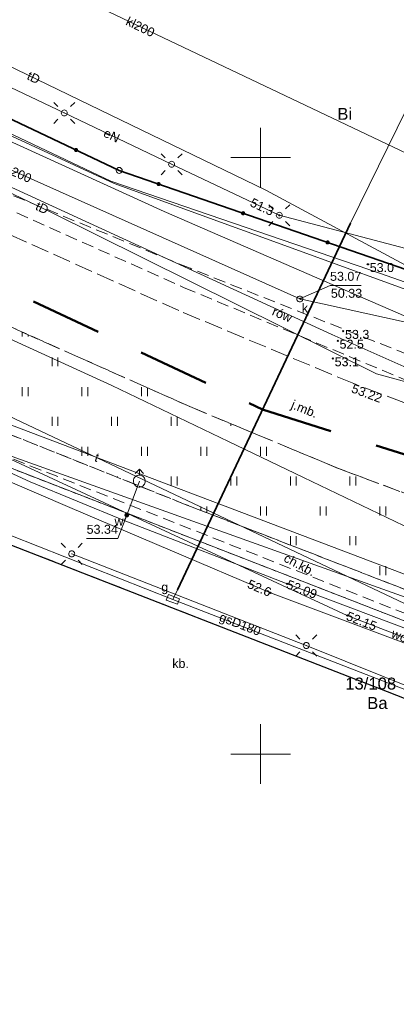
# Model space of a CAD drawing. Extents: x 5462052 to 5462554, y 5922477 to 5923179.
# Tile 19 of 42: x 5462330 to 5462361, y 5922479 to 5922562. Entities that reach past the tile are written whole.
import ezdxf
from ezdxf.enums import TextEntityAlignment as Align

# ---------------------------------------------------------------- set-up
doc = ezdxf.new("R2010")
doc.units = 0
doc.header["$PDMODE"] = 32
doc.header["$PDSIZE"] = 0.1
for name, pattern in [('PRZER1-1', [2, 1, -1]), ('PRZER2-1', [3, 2, -1]), ('PRZER3-1', [4, 3, -1]), ('PRZER3-2', [5, 3, -2])]:
    doc.linetypes.add(name, pattern=pattern)
doc.layers.get('0').update_dxf_attribs({"linetype": 'CONTINUOUS', "lineweight": 13})
doc.layers.add('!pomiar wys', color=7, linetype='CONTINUOUS')
for name, color, linetype, lineweight in [('EGDE', 7, 'CONTINUOUS', 18), ('EGDE_O', 7, 'CONTINUOUS', 18), ('EGPG', 7, 'CONTINUOUS', 18), ('GESDRK', 7, 'CONTINUOUS', 0), ('GUPPRZ', 7, 'CONTINUOUS', 18), ('GUPPRZ_O', 7, 'CONTINUOUS', 18), ('OTKC', 7, 'PRZER2-1', 18), ('OTKC_O', 7, 'PRZER2-1', 18), ('OTKJ', 7, 'PRZER3-1', 18), ('OTKJ_O', 7, 'PRZER3-1', 18), ('OTKK', 7, 'CONTINUOUS', 25), ('OTKU', 7, 'PRZER3-1', 18), ('OTKU_O', 7, 'PRZER3-1', 18), ('OTOO', 7, 'CONTINUOUS', 35), ('OTRS', 7, 'CONTINUOUS', 13), ('OTRS_O', 7, 'CONTINUOUS', 13), ('OTZT', 7, 'PRZER2-1', 18), ('SUEO', 7, 'CONTINUOUS', 18), ('SULO', 7, 'CONTINUOUS', 35), ('zakres', 5, 'PRZER3-2', 50)]:
    doc.layers.add(name, color=color, linetype=linetype, lineweight=lineweight)
for name, color, linetype, lineweight, true_color in [('EGUG', 7, 'PRZER1-1', 18, 0x008000), ('EGUG_O', 7, 'PRZER1-1', 18, 0x008000), ('SUEP', 1, 'CONTINUOUS', 18, 0xff0000), ('SUEP_O', 1, 'CONTINUOUS', 18, 0xff0000), ('SUGP', 7, 'CONTINUOUS', 18, 0xbfbf00), ('SUGP_O', 7, 'CONTINUOUS', 18, 0xbfbf00), ('SUGS', 7, 'CONTINUOUS', 18, 0xbfbf00), ('SUGS_O', 7, 'CONTINUOUS', 18, 0xbfbf00), ('SUKP', 7, 'CONTINUOUS', 18, 0x803300), ('SUKP_O', 7, 'CONTINUOUS', 18, 0x803300), ('SUKS', 7, 'CONTINUOUS', 18, 0x803300), ('SUKS_O', 7, 'CONTINUOUS', 18, 0x803300), ('SUTP', 7, 'CONTINUOUS', 18, 0xff9100), ('SUTP_O', 7, 'CONTINUOUS', 18, 0xff9100), ('SUWH', 5, 'CONTINUOUS', 18, 0x0000ff), ('SUWP', 5, 'CONTINUOUS', 18, 0x0000ff), ('SUWP_O', 5, 'CONTINUOUS', 18, 0x0000ff), ('SUWW', 5, 'CONTINUOUS', 18, 0x0000ff), ('SUWW_O', 5, 'CONTINUOUS', 18, 0x0000ff)]:
    doc.layers.add(name, color=color, linetype=linetype, lineweight=lineweight, true_color=true_color)
doc.styles.add('GEO-INFO', font='arial.ttf')

# ---------------------------------------------------------------- blocks, each defined once
blk = doc.blocks.new('POINT')
at = {"color": 0}
blk.add_point((0, 0), dxfattribs=at)
blk = doc.blocks.new('SZAFA1')
at = {"color": 0}
blk.add_lwpolyline([(-1, -0.5), (-1, 0.5), (1, 0.5), (1, -0.5)], close=True, dxfattribs=at)
blk = doc.blocks.new('SUUS02')
at = {"color": 0}
for points in [[(-0.707107, 1.292893), (0, 2), (0.707107, 1.292893)], [(0, 1), (0, 2)]]:
    blk.add_lwpolyline(points, dxfattribs=at)
blk.add_lwpolyline([(0, 1), (0.173648, 0.984808), (0.34202, 0.939693), (0.5, 0.866025), (0.642788, 0.766044), (0.766044, 0.642788), (0.866025, 0.5), (0.939693, 0.34202), (0.984808, 0.173648), (1, 0), (0.984808, -0.173648), (0.939693, -0.34202), (0.866025, -0.5), (0.75575, -0.654861), (0.618159, -0.786053), (0.458227, -0.888835), (0.281733, -0.959493), (0.095056, -0.995472), (-0.095056, -0.995472), (-0.281733, -0.959493), (-0.458227, -0.888835), (-0.618159, -0.786053), (-0.75575, -0.654861), (-0.866025, -0.5), (-0.945001, -0.327068), (-0.989821, -0.142315), (-0.998867, 0.047582), (-0.971812, 0.235759), (-0.909632, 0.415415), (-0.814576, 0.580057), (-0.690079, 0.723734), (-0.540641, 0.841254), (-0.371662, 0.928368), (-0.189251, 0.981929)], close=True, dxfattribs=at)
blk = doc.blocks.new('KOLO')
blk.add_hatch(color=0).paths.add_polyline_path([(-0.5, 0), (-0.482963, -0.12941), (-0.433013, -0.25), (-0.353553, -0.353553), (-0.25, -0.433013), (-0.12941, -0.482963), (0, -0.5), (0.12941, -0.482963), (0.25, -0.433013), (0.353553, -0.353553), (0.433013, -0.25), (0.482963, -0.12941), (0.5, 0), (0.482963, 0.12941), (0.433013, 0.25), (0.353553, 0.353553), (0.25, 0.433013), (0.12941, 0.482963), (0, 0.5), (-0.12941, 0.482963), (-0.25, 0.433013), (-0.353553, 0.353553), (-0.433013, 0.25), (-0.482963, 0.12941)])
blk = doc.blocks.new('SUEO')
blk.add_hatch(color=0).paths.add_polyline_path([(-0.002174, 0.089974), (0.023762, 0.086807), (0.042561, 0.0793), (0.060131, 0.066965), (0.076266, 0.047786), (0.086234, 0.025762), (0.089972, 0.002226), (0.088646, -0.015553), (0.081114, -0.038994), (0.066834, -0.060276), (0.049699, -0.075033), (0.027576, -0.085671), (0.004027, -0.08991), (-0.019639, -0.087831), (-0.040932, -0.080154), (-0.059082, -0.067892), (-0.073734, -0.051607), (-0.08374, -0.032979), (-0.089221, -0.011817), (-0.089063, 0.012951), (-0.082571, 0.035806), (-0.069528, 0.057148), (-0.048957, 0.075519), (-0.026898, 0.085887)])
at = {"color": 0}
for points in [[(-1.767767, 1.767767), (-1.06066, 1.06066)], [(1.767767, 1.767767), (1.06066, 1.06066)], [(-1.767767, -1.767767), (-1.06066, -1.06066)], [(1.767767, -1.767767), (1.06066, -1.06066)]]:
    blk.add_lwpolyline(points, dxfattribs=at)
blk = doc.blocks.new('OKRAG_PELNY')
at = {"color": 0}
blk.add_lwpolyline([(0, 0.5), (0.12941, 0.482963), (0.25, 0.433013), (0.353553, 0.353553), (0.433013, 0.25), (0.482963, 0.12941), (0.5, 0), (0.482963, -0.12941), (0.433013, -0.25), (0.353553, -0.353553), (0.25, -0.433013), (0.12941, -0.482963), (0, -0.5), (-0.12941, -0.482963), (-0.25, -0.433013), (-0.353553, -0.353553), (-0.433013, -0.25), (-0.482963, -0.12941), (-0.5, 0), (-0.482963, 0.12941), (-0.433013, 0.25), (-0.353553, 0.353553), (-0.25, 0.433013), (-0.12941, 0.482963)], close=True, dxfattribs=at)
blk = doc.blocks.new('EPPGN')
blk.add_hatch(color=0).paths.add_polyline_path([(0, -0.09), (0.027812, -0.085595), (0.052901, -0.072812), (0.072812, -0.052901), (0.085595, -0.027812), (0.09, 0), (0.085595, 0.027812), (0.072812, 0.052901), (0.052901, 0.072812), (0.027812, 0.085595), (0, 0.09), (-0.027812, 0.085595), (-0.052901, 0.072812), (-0.072812, 0.052901), (-0.085595, 0.027812), (-0.09, 0), (-0.085595, -0.027812), (-0.072812, -0.052901), (-0.052901, -0.072812), (-0.027812, -0.085595)])
blk = doc.blocks.new('EPPGS')
at = {"color": 0}
blk.add_lwpolyline([(0, 0.5), (0.154508, 0.475528), (0.293893, 0.404508), (0.404508, 0.293893), (0.475528, 0.154508), (0.5, 0), (0.475528, -0.154508), (0.404508, -0.293893), (0.293893, -0.404508), (0.154508, -0.475528), (0, -0.5), (-0.154508, -0.475528), (-0.293893, -0.404508), (-0.404508, -0.293893), (-0.475528, -0.154508), (-0.5, 0), (-0.475528, 0.154508), (-0.404508, 0.293893), (-0.293893, 0.404508), (-0.154508, 0.475528)], close=True, dxfattribs=at)

msp = doc.modelspace()

# ---------------------------------------------------------------- hatches: boundary and pattern name
at = {"layer": 'OTZT', "linetype": 'Continuous'}
h = msp.add_hatch(dxfattribs=at)
h.set_pattern_fill('PTTU04', color=256, scale=0.5, style=0)
h.set_pattern_definition([(90, (5460000, 5920000), (-2.5, 2.5), [0.75, -4.25]), (90, (5460000.5, 5920000), (-2.5, 2.5), [0.75, -4.25])])
h.paths.add_polyline_path([(5462412.981, 5922508.983), (5462404.468, 5922510.378), (5462398.276, 5922511.547), (5462394.611, 5922512.29), (5462381.959, 5922515.431), (5462366.941, 5922520.037), (5462356.537, 5922523.94), (5462344.055, 5922529.124), (5462326.285, 5922537.025), (5462312.052, 5922543.557), (5462311.584, 5922541.852), (5462311.232, 5922540.57), (5462310.901, 5922539.366), (5462309.685, 5922534.936), (5462322.031, 5922529.564), (5462343.545, 5922520.981), (5462377.522, 5922507.83), (5462380.056, 5922506.769), (5462383.214, 5922505.673), (5462417.955, 5922508.247)], flags=0)

# ---------------------------------------------------------------- linework, layer by layer
at = {"layer": '!pomiar wys'}
for p in [(5462359.01, 5922541.054, 53.01), (5462356.938, 5922535.452, 53.27), (5462356.48, 5922534.631, 52.51), (5462356.067, 5922533.157, 53.13)]:
    msp.add_point(p, dxfattribs=at)
at = {"linetype": 'PRZER2-1', "ltscale": 0.5, "elevation": 52.86}
msp.add_lwpolyline([(5462261.882, 5922578.068), (5462261.62, 5922576.922), (5462272.697, 5922571.717), (5462298.342, 5922559.381), (5462324.071, 5922547.799), (5462343.603, 5922539.093), (5462363.202, 5922530.924), (5462380.252, 5922525.535), (5462393.186, 5922521.711), (5462403.889, 5922520.281), (5462426.787, 5922516.877), (5462438.24, 5922515.215), (5462438.552, 5922516.427), (5462427.043, 5922518.161), (5462403.916, 5922521.871), (5462393.913, 5922523.638), (5462380.365, 5922527.556), (5462363.762, 5922532.933), (5462344.082, 5922540.717), (5462324.37, 5922548.823), (5462298.993, 5922560.437), (5462273.066, 5922572.667), (5462261.882, 5922578.068)], dxfattribs=at)
at = {"linetype": 'Continuous', "elevation": 100, "flags": 128}
for points in [[(5462350, 5922547.5), (5462350, 5922552.5)], [(5462350, 5922547.5), (5462350, 5922552.5)], [(5462347.5, 5922550), (5462352.5, 5922550)], [(5462347.5, 5922550), (5462352.5, 5922550)], [(5462350, 5922497.5), (5462350, 5922502.5)], [(5462347.5, 5922500), (5462352.5, 5922500)]]:
    msp.add_lwpolyline(points, dxfattribs=at)
for p in [(5462359.01, 5922541.054, 53.01), (5462353.347, 5922538.153, 53.07), (5462353.36, 5922538.172, 50.33), (5462356.938, 5922535.452, 53.27), (5462356.48, 5922534.631, 52.51), (5462356.067, 5922533.157, 53.13)]:
    msp.add_point(p)
at = {"layer": 'EGDE', "linetype": 'Continuous', "elevation": 10.22}
for points in [[(5462060.499, 5922655.765), (5462134.14, 5922620.59), (5462140.64, 5922617.48), (5462379.26, 5922504.49), (5462394.55, 5922499.42), (5462403.44, 5922496.9), (5462407.29, 5922495.8), (5462408.69, 5922495.4), (5462424.66, 5922494.89), (5462438.61, 5922495.21), (5462484.37, 5922501.25), (5462484.19, 5922504.97), (5462482.73, 5922519.39), (5462445.52, 5922512.89), (5462428.16, 5922511.75), (5462412.32, 5922512.85), (5462398.2, 5922516.86), (5462383.16, 5922523.09), (5462355.99, 5922535.17), (5462122.31, 5922642.45), (5462106.7, 5922652.95), (5462067.71, 5922671.375)], [(5462330.972, 5922617.199), (5462308.11, 5922563.15), (5462338.14, 5922548.92), (5462383.6, 5922533.19), (5462397.77, 5922530.52)], [(5462398.314, 5922482.651), (5462403.44, 5922496.9), (5462394.55, 5922499.42), (5462379.26, 5922504.49), (5462318.43, 5922528.09), (5462315.045, 5922518.678)]]:
    msp.add_lwpolyline(points, dxfattribs=at)
for points in [[(5462308.11, 5922563.15), (5462219.75, 5922605.06), (5462125.42, 5922649.82), (5462122.31, 5922642.45), (5462355.99, 5922535.17), (5462383.16, 5922523.09), (5462398.2, 5922516.86), (5462412.32, 5922512.85), (5462428.16, 5922511.75), (5462445.52, 5922512.89), (5462482.73, 5922519.39), (5462484.29, 5922524.66), (5462434.39, 5922523.62), (5462397.77, 5922530.52), (5462383.6, 5922533.19), (5462338.14, 5922548.92)], [(5462379.26, 5922504.49), (5462140.64, 5922617.48), (5462138.94, 5922613.61), (5462140.98, 5922612.64), (5462235.33, 5922567.68), (5462241.6, 5922564.69), (5462318.43, 5922528.09)]]:
    msp.add_lwpolyline(points, close=True, dxfattribs=at)
at = {"layer": 'EGUG', "linetype": 'PRZER1-1', "ltscale": 0.5, "elevation": 10.08}
for points in [[(5462417.457, 5922577.076), (5462397.77, 5922530.52), (5462383.6, 5922533.19), (5462338.14, 5922548.92), (5462308.11, 5922563.15), (5462330.972, 5922617.199)], [(5462241.6, 5922564.69), (5462318.43, 5922528.09), (5462379.26, 5922504.49), (5462394.55, 5922499.42), (5462403.44, 5922496.9), (5462407.29, 5922495.8), (5462408.69, 5922495.4), (5462424.66, 5922494.89), (5462438.61, 5922495.21), (5462484.37, 5922501.25), (5462484.19, 5922504.97), (5462482.73, 5922519.39), (5462484.29, 5922524.66), (5462434.39, 5922523.62), (5462423.172, 5922525.73), (5462397.77, 5922530.52), (5462383.6, 5922533.19), (5462338.14, 5922548.92), (5462308.11, 5922563.15), (5462219.75, 5922605.06)], [(5462398.314, 5922482.651), (5462403.44, 5922496.9), (5462394.55, 5922499.42), (5462379.26, 5922504.49), (5462318.43, 5922528.09), (5462315.045, 5922518.678)]]:
    msp.add_lwpolyline(points, dxfattribs=at)
at = {"layer": 'GESDRK', "linetype": 'Continuous'}
for points in [[(5462482.733, 5922519.386), (5462484.295, 5922524.662), (5462434.386, 5922523.617), (5462397.769, 5922530.518), (5462383.599, 5922533.19), (5462338.141, 5922548.915), (5462308.111, 5922563.155), (5462219.747, 5922605.063), (5462125.423, 5922649.821), (5462122.31, 5922642.451), (5462106.697, 5922652.953), (5462067.71, 5922671.373)], [(5462060.497, 5922655.76), (5462134.138, 5922620.585), (5462140.637, 5922617.476), (5462379.257, 5922504.488), (5462394.555, 5922499.417), (5462403.439, 5922496.896), (5462407.291, 5922495.804), (5462408.693, 5922495.403), (5462424.663, 5922494.893), (5462438.609, 5922495.205), (5462484.365, 5922501.246), (5462484.586, 5922496.59), (5462550.354, 5922504.125)]]:
    msp.add_lwpolyline(points, dxfattribs=at)
at = {"layer": 'GUPPRZ_O', "linetype": 'Continuous', "elevation": 10.8, "flags": 128}
for points in [[(5462358.45, 5922539.284), (5462355.829, 5922539.284), (5462353.295, 5922538.145)], [(5462335.408, 5922518.077), (5462338.029, 5922518.077), (5462338.78, 5922520.03)]]:
    msp.add_lwpolyline(points, dxfattribs=at)
at = {"layer": 'OTKC', "linetype": 'PRZER2-1', "ltscale": 0.5, "elevation": 10.18}
for points in [[(5462380.056, 5922506.769), (5462377.522, 5922507.83), (5462343.545, 5922520.981), (5462322.031, 5922529.564)], [(5462322.281, 5922527.461), (5462362.36, 5922511.69), (5462364.63, 5922510.78), (5462367.24, 5922509.76), (5462376.2, 5922506.24), (5462376.831, 5922506.09), (5462379.179, 5922505.16)]]:
    msp.add_lwpolyline(points, dxfattribs=at)
at = {"layer": 'OTKJ', "linetype": 'PRZER3-1', "ltscale": 0.5, "elevation": 10.18}
for points in [[(5462376.6, 5922524.315), (5462371.391, 5922525.972), (5462357.823, 5922531.047), (5462343.131, 5922537.176), (5462324.879, 5922545.376), (5462312.334, 5922551.22)], [(5462312.052, 5922543.557), (5462326.285, 5922537.025), (5462344.055, 5922529.124), (5462356.537, 5922523.94), (5462366.941, 5922520.037)]]:
    msp.add_lwpolyline(points, dxfattribs=at)
at = {"layer": 'OTKK', "linetype": 'Continuous', "elevation": 10.18}
msp.add_lwpolyline([(5462326.994, 5922513.508), (5462328.61, 5922517.71), (5462360.63, 5922505.23), (5462400.941, 5922489.385), (5462404.65, 5922489.51), (5462408.089, 5922489.528)], dxfattribs=at)
at = {"layer": 'OTKU', "linetype": 'PRZER3-1', "ltscale": 0.5, "elevation": 10.18}
for points in [[(5462360.63, 5922505.23), (5462328.61, 5922517.71), (5462326.994, 5922513.508)], [(5462400.941, 5922489.385), (5462360.63, 5922505.23)]]:
    msp.add_lwpolyline(points, dxfattribs=at)
at = {"layer": 'OTOO', "linetype": 'Continuous', "elevation": 10.18}
msp.add_lwpolyline([(5462308.11, 5922563.15), (5462308.6, 5922562.93), (5462316.56, 5922559.15), (5462328.1, 5922553.68), (5462338.14, 5922548.92), (5462383.258, 5922533.354)], dxfattribs=at)
at = {"layer": 'OTZT', "linetype": 'PRZER2-1', "ltscale": 0.5, "elevation": 10.1}
msp.add_lwpolyline([(5462417.955, 5922508.247), (5462412.981, 5922508.983), (5462404.468, 5922510.378), (5462398.276, 5922511.547), (5462394.611, 5922512.29), (5462381.959, 5922515.431), (5462366.941, 5922520.037), (5462356.537, 5922523.94), (5462344.055, 5922529.124), (5462326.285, 5922537.025), (5462312.052, 5922543.557), (5462311.584, 5922541.852), (5462311.232, 5922540.57), (5462310.901, 5922539.366), (5462309.685, 5922534.936), (5462322.031, 5922529.564), (5462343.545, 5922520.981), (5462377.522, 5922507.83), (5462380.056, 5922506.769), (5462383.214, 5922505.673)], close=True, dxfattribs=at)
at = {"layer": 'SUEP', "linetype": 'Continuous', "elevation": 10.14}
for points in [[(5462397.18, 5922564.04), (5462397.72, 5922554.24), (5462393.34, 5922545.98), (5462376.03, 5922539.07), (5462363.78, 5922541.97), (5462351.57, 5922545.16), (5462342.54, 5922549.44), (5462333.53, 5922553.74), (5462324.49, 5922558.02), (5462315.46, 5922562.27), (5462313.73, 5922563.08), (5462314.78, 5922565.27), (5462311.66, 5922569.69), (5462312.85, 5922572.47), (5462317.86, 5922584.48), (5462322.98, 5922596.46), (5462328.01, 5922608.43), (5462328.31, 5922609.1)], [(5462239.679, 5922564.308), (5462248.44, 5922560.3), (5462268.983, 5922550.79), (5462294.795, 5922537.896), (5462312.774, 5922529.779), (5462333.999, 5922520.668), (5462350.845, 5922513.515), (5462371.87, 5922505.637), (5462390.854, 5922498.806), (5462401.542, 5922494.291)], [(5462378.53, 5922499.27), (5462373.61, 5922501.17), (5462353.84, 5922509.1), (5462334.16, 5922516.78)]]:
    msp.add_lwpolyline(points, dxfattribs=at)
at = {"layer": 'SUGP', "linetype": 'Continuous', "elevation": 10.14}
for points in [[(5462186.63, 5922585.89), (5462217.44, 5922572.85), (5462242.283, 5922560.869), (5462260.395, 5922552.271), (5462281.622, 5922540.96), (5462295.276, 5922533.807), (5462311.37, 5922525.3), (5462317.696, 5922522.782), (5462342.65, 5922512.96), (5462374.089, 5922500.779), (5462385.553, 5922497.096), (5462393.957, 5922494.838), (5462396.162, 5922494.92), (5462417.754, 5922497.449), (5462421.117, 5922497.598), (5462440.78, 5922497.411), (5462465.382, 5922502.222), (5462484.107, 5922503.725), (5462487.179, 5922502.195)], [(5462368.28, 5922584.5), (5462368.61, 5922585.49), (5462375.59, 5922581.22), (5462357.55, 5922544.51), (5462343.034, 5922513.774), (5462342.65, 5922512.96)]]:
    msp.add_lwpolyline(points, dxfattribs=at)
at = {"layer": 'SUKP', "linetype": 'Continuous', "elevation": 10.14}
for points in [[(5462483.989, 5922520.299), (5462451.191, 5922517.987), (5462403.338, 5922527.456), (5462401.381, 5922527.568), (5462353.295, 5922538.145), (5462307.43, 5922558.61), (5462296.625, 5922563.689), (5462294.189, 5922564.915), (5462277.397, 5922572.431), (5462259.445, 5922580.577), (5462236.808, 5922592.433), (5462217.087, 5922602.091), (5462171.705, 5922623.903), (5462140.881, 5922638.358), (5462127.049, 5922644.665)], [(5462471.72, 5922522.23), (5462465.34, 5922523.16), (5462434.12, 5922522.62), (5462417.97, 5922525.79), (5462400.64, 5922529.28), (5462386.8, 5922531.22), (5462379.58, 5922532.63), (5462337.71, 5922547.84), (5462316.98, 5922557.38), (5462305.46, 5922560.74), (5462269.93, 5922578.03), (5462244.86, 5922589.89), (5462217.68, 5922602.96), (5462149.98, 5922635.2), (5462147.43, 5922636.54), (5462145.86, 5922632.91), (5462137.96, 5922614.55), (5462139.18, 5922611.01), (5462134.054, 5922599.237)], [(5462318.49, 5922571.17), (5462362.87, 5922550.05)]]:
    msp.add_lwpolyline(points, dxfattribs=at)
at = {"layer": 'SULO', "linetype": 'Continuous', "elevation": 10.12}
msp.add_lwpolyline([(5462343.034, 5922513.774), (5462357.55, 5922544.51)], dxfattribs=at)
at = {"layer": 'SUTP', "linetype": 'Continuous', "elevation": 10.14}
for points in [[(5462070.225, 5922667.829), (5462083.093, 5922662.107), (5462104.772, 5922652.44), (5462151.789, 5922636.498), (5462179.003, 5922623.637), (5462206.04, 5922610.308), (5462233.166, 5922597.213), (5462260.398, 5922584.398), (5462287.418, 5922571.023), (5462314.544, 5922557.928), (5462341.916, 5922545.488), (5462369.465, 5922533.516), (5462391.647, 5922526.449), (5462398.352, 5922525.1), (5462413.377, 5922522.437), (5462428.789, 5922520.803), (5462445.419, 5922519.565), (5462460.829, 5922520.764), (5462471.544, 5922520.844), (5462483.624, 5922522.412)], [(5462484.107, 5922514.757), (5462480.432, 5922514.049), (5462453.067, 5922512.604), (5462435.095, 5922514.744), (5462387.779, 5922524.254), (5462359.73, 5922531.872), (5462332.397, 5922545.437), (5462296.645, 5922562.48), (5462246.143, 5922585.781), (5462231.327, 5922592.873), (5462203.062, 5922606.805), (5462113.001, 5922647.871), (5462105.871, 5922651.023), (5462083.093, 5922662.107), (5462070.225, 5922667.829)], [(5462061.482, 5922657.891), (5462118.083, 5922630.76), (5462188.367, 5922596.952), (5462254.549, 5922565.016), (5462276.612, 5922553.247), (5462286.011, 5922543.33), (5462327.971, 5922525.37), (5462393.33, 5922502), (5462406.215, 5922497.905), (5462437.902, 5922496.822), (5462470.161, 5922497.929), (5462482.126, 5922485.329), (5462488.498, 5922479.018)], [(5462484.701, 5922505.116), (5462431.136, 5922498.386), (5462375.971, 5922512.444), (5462337.511, 5922530.893), (5462297.074, 5922549.363), (5462190.142, 5922600.045), (5462135.83, 5922625.829)], [(5462484.418, 5922524.688), (5462481.923, 5922524.637), (5462440.854, 5922526.726), (5462390.558, 5922533.487), (5462362.154, 5922540.978), (5462350.45, 5922547.273), (5462238.878, 5922601.24), (5462191.652, 5922624.429)], [(5462547.683, 5922527.826), (5462543.55, 5922527.02), (5462524.84, 5922524.92), (5462507.72, 5922523.62), (5462502.22, 5922521.53), (5462483.55, 5922520.87), (5462479.66, 5922520.71), (5462477.56, 5922520.65), (5462471.35, 5922523.46), (5462456.26, 5922523.13), (5462436.34, 5922522.51), (5462433.07, 5922522.8), (5462409.52, 5922527.24), (5462401.87, 5922528.98), (5462382.57, 5922532.38), (5462360.07, 5922540.28), (5462337.44, 5922548.03), (5462309.69, 5922561.16), (5462305.81, 5922561.72), (5462299.8, 5922566.07), (5462280.06, 5922575.51), (5462249.92, 5922589.92)], [(5462323.465, 5922515.035), (5462327.58, 5922523.5), (5462329.1, 5922527.58), (5462363.49, 5922514.55), (5462381.68, 5922507.82), (5462401.08, 5922501.9), (5462412.84, 5922499.95), (5462428, 5922499.69), (5462444.85, 5922499.96), (5462473.29, 5922500.8)]]:
    msp.add_lwpolyline(points, dxfattribs=at)
at = {"layer": 'SUWP', "linetype": 'Continuous', "elevation": 10.14}
for points in [[(5462136.002, 5922617.256), (5462140.022, 5922615.148), (5462166.602, 5922602.714), (5462211.933, 5922581.616), (5462257.052, 5922560.065), (5462302.128, 5922538.424), (5462322.787, 5922527.603), (5462357.255, 5922511.617), (5462385.95, 5922500.539), (5462392.37, 5922498.87), (5462412.517, 5922493.726), (5462453.77, 5922486.784), (5462478.789, 5922479.085)], [(5462549.868, 5922508.437), (5462539.71, 5922507.38), (5462524.24, 5922505.93), (5462519.31, 5922505.46), (5462496.62, 5922502.1), (5462494.45, 5922501.71), (5462483.51, 5922500.16), (5462451.54, 5922499.04), (5462432.73, 5922498.61), (5462415.49, 5922498.78), (5462403.68, 5922500.33), (5462402.572, 5922497.283), (5462402.34, 5922496.72), (5462394.84, 5922498.91), (5462392.745, 5922499.44), (5462385.55, 5922501.71), (5462352.24, 5922514.27), (5462338.56, 5922519.58), (5462330.68, 5922522.81), (5462319.51, 5922527.92), (5462300.204, 5922537.187), (5462235.6, 5922568.2)], [(5462338.56, 5922519.58), (5462338.78, 5922520.03), (5462339.83, 5922522.88)]]:
    msp.add_lwpolyline(points, dxfattribs=at)
at = {"layer": 'zakres', "ltscale": 2, "elevation": 10.04}
msp.add_lwpolyline([(5462132.023, 5922631.89), (5462350.164, 5922528.87), (5462411.691, 5922509.55), (5462519.637, 5922508.803), (5462516.031, 5922540.795), (5462419.676, 5922542.975), (5462148.358, 5922668.943), (5462333.731, 5923125.01)], dxfattribs=at)

# ---------------------------------------------------------------- block references
at = {"layer": 'EGPG', "xscale": 0.5, "yscale": 0.5}
for name, p in [('EPPGS', (5462338.14, 5922548.92, 10.24)), ('EPPGN', (5462355.99, 5922535.17, 10.24))]:
    msp.add_blockref(name, p, dxfattribs=at)
at = {"layer": 'GUPPRZ'}
for p in [(5462351.57, 5922545.16, 10.16), (5462338.78, 5922520.03, 10.16), (5462352.24, 5922514.27, 10.16), (5462350.845, 5922513.515, 10.16), (5462357.255, 5922511.617, 10.16)]:
    msp.add_blockref('POINT', p, dxfattribs=at)
at = {"layer": 'OTOO', "xscale": 0.35, "yscale": 0.35}
for p in [(5462334.524, 5922550.634, 10.18), (5462341.447, 5922547.779, 10.18), (5462348.537, 5922545.333, 10.18), (5462355.627, 5922542.887, 10.18)]:
    msp.add_blockref('KOLO', p, dxfattribs=at)
at = {"layer": 'OTRS', "xscale": 0.09, "yscale": 0.09}
msp.add_blockref('KOLO', (5462357.823, 5922531.047, 10.08), dxfattribs=at)
at = {"layer": 'SUEO', "xscale": 0.5, "yscale": 0.5}
for name, p in [('SUEO', (5462333.53, 5922553.74, 10.15)), ('OKRAG_PELNY', (5462333.53, 5922553.74, 10.16)), ('SUEO', (5462342.54, 5922549.44, 10.15)), ('OKRAG_PELNY', (5462342.54, 5922549.44, 10.16)), ('SUEO', (5462351.57, 5922545.16, 10.15)), ('OKRAG_PELNY', (5462351.57, 5922545.16, 10.16)), ('SUEO', (5462334.16, 5922516.78, 10.15)), ('OKRAG_PELNY', (5462334.16, 5922516.78, 10.16)), ('SUEO', (5462353.84, 5922509.1, 10.15)), ('OKRAG_PELNY', (5462353.84, 5922509.1, 10.16))]:
    msp.add_blockref(name, p, dxfattribs=at)
at = {"layer": 'SUGS', "xscale": 0.5, "yscale": 0.5, "rotation": 339.8238739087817}
msp.add_blockref('SZAFA1', (5462342.65, 5922512.96, 10.16), dxfattribs=at)
at = {"layer": 'SUKS', "xscale": 0.5, "yscale": 0.5}
msp.add_blockref('OKRAG_PELNY', (5462353.295, 5922538.145, 10.16), dxfattribs=at)
at = {"layer": 'SUWH', "xscale": 0.5, "yscale": 0.5}
msp.add_blockref('SUUS02', (5462339.83, 5922522.88, 10.16), dxfattribs=at)
at = {"layer": 'SUWW', "xscale": 0.4, "yscale": 0.4}
msp.add_blockref('KOLO', (5462338.78, 5922520.03, 10.16), dxfattribs=at)

# ---------------------------------------------------------------- texts
at = {"layer": '!pomiar wys', "style": 'GEO-INFO'}
for s, p in [('53.0', (5462359.16, 5922540.404)), ('53.3', (5462357.088, 5922534.802)), ('52.5', (5462356.63, 5922533.981)), ('53.1', (5462356.217, 5922532.507))]:
    msp.add_text(s, height=0.75, dxfattribs=at).set_placement(p)
at = {"linetype": 'ByBlock', "insert": (5462351.187, 5922537.515), "char_height": 0.75, "width": 6.29119, "attachment_point": 1, "rotation": 336.96313, "style": 'GEO-INFO'}
msp.add_mtext('rów', dxfattribs=at)
at = {"layer": 'EGDE_O', "linetype": 'Continuous', "style": 'GEO-INFO'}
msp.add_text('13/108', height=1, dxfattribs=at).set_placement((5462359.243, 5922505.906, 10.8), align=Align.MIDDLE_CENTER)
at = {"layer": 'EGUG_O', "linetype": 'Continuous', "style": 'GEO-INFO'}
msp.add_text('Bi', height=1, dxfattribs=at).set_placement((5462357.06, 5922553.691, 10.8), align=Align.MIDDLE)
msp.add_text('Ba', height=1, dxfattribs=at).set_placement((5462359.804, 5922504.277, 10.8), align=Align.MIDDLE_CENTER)
at = {"layer": 'GUPPRZ_O', "linetype": 'Continuous', "style": 'GEO-INFO'}
msp.add_text('51.3', height=0.75, rotation=334.64019, dxfattribs=at).set_placement((5462351.214, 5922545.769, 10.8), align=Align.TOP_RIGHT)
for s, p in [('53.07', (5462355.829, 5922539.444)), ('50.33', (5462355.902, 5922538.023))]:
    msp.add_text(s, height=0.75, rotation=360, dxfattribs=at).set_placement(p, align=Align.BOTTOM_LEFT)
msp.add_text('53.34', height=0.75, rotation=360, dxfattribs=at).set_placement((5462338.029, 5922518.237), align=Align.BOTTOM_RIGHT)
msp.add_text('52.6', height=0.75, rotation=336.9935, dxfattribs=at).set_placement((5462350.845, 5922513.515, 10.8), align=Align.MIDDLE_RIGHT)
for s, rotation, p in [('52.09', 339.34035, (5462352.24, 5922514.27, 10.8)), ('52.15', 338.89013, (5462357.255, 5922511.617, 10.8))]:
    msp.add_text(s, height=0.75, rotation=rotation, dxfattribs=at).set_placement(p, align=Align.MIDDLE_LEFT)
at = {"layer": 'OTKC_O', "linetype": 'Continuous', "style": 'GEO-INFO'}
msp.add_text('ch.kb.', height=0.75, rotation=331.92751, dxfattribs=at).set_placement((5462353.29, 5922515.876, 10.8), align=Align.MIDDLE)
at = {"layer": 'OTKJ_O', "linetype": 'Continuous', "style": 'GEO-INFO'}
msp.add_text('j.mb.', height=0.75, rotation=337.86451, dxfattribs=at).set_placement((5462353.651, 5922528.842, 10.8), align=Align.MIDDLE)
at = {"layer": 'OTKU_O', "linetype": 'Continuous', "style": 'GEO-INFO'}
msp.add_text('kb.', height=0.75, rotation=360, dxfattribs=at).set_placement((5462343.29, 5922507.608, 10.8), align=Align.MIDDLE)
at = {"layer": 'OTRS_O', "linetype": 'Continuous', "style": 'GEO-INFO'}
msp.add_text('53.22', height=0.75, rotation=339.4921, dxfattribs=at).set_placement((5462357.823, 5922531.047, 10.8), align=Align.TOP_LEFT)
at = {"layer": 'SUEP_O', "linetype": 'Continuous', "style": 'GEO-INFO'}
msp.add_text('eN', height=0.75, rotation=334.48731, dxfattribs=at).set_placement((5462337.509, 5922551.841, 10.8), align=Align.MIDDLE)
at = {"layer": 'SUGP_O', "linetype": 'Continuous', "style": 'GEO-INFO'}
msp.add_text('gsD180', height=0.75, rotation=338.82122, dxfattribs=at).set_placement((5462348.251, 5922510.79, 10.8), align=Align.MIDDLE)
at = {"layer": 'SUGS_O', "linetype": 'Continuous', "style": 'GEO-INFO'}
msp.add_text('g', height=0.75, rotation=360, dxfattribs=at).set_placement((5462342.254, 5922513.398, 10.8), align=Align.BOTTOM_RIGHT)
at = {"layer": 'SUKP_O', "linetype": 'Continuous', "style": 'GEO-INFO'}
for s, rotation, p in [('kl200', 334.55069, (5462339.921, 5922560.971, 10.8)), ('ksD200', 335.95353, (5462329.108, 5922548.937, 10.8))]:
    msp.add_text(s, height=0.75, rotation=rotation, dxfattribs=at).set_placement(p, align=Align.MIDDLE)
at = {"layer": 'SUKS_O', "linetype": 'Continuous', "style": 'GEO-INFO'}
msp.add_text('k', height=0.75, rotation=360, dxfattribs=at).set_placement((5462353.458, 5922537.759, 10.8), align=Align.TOP_LEFT)
at = {"layer": 'SUTP_O', "linetype": 'Continuous', "style": 'GEO-INFO'}
for s, rotation, p in [('tD', 334.18755, (5462330.966, 5922556.698, 10.8)), ('tD', 334.116, (5462331.674, 5922545.781, 10.8)), ('t', 340.08178, (5462336.272, 5922524.863, 10.8))]:
    msp.add_text(s, height=0.75, rotation=rotation, dxfattribs=at).set_placement(p, align=Align.MIDDLE)
at = {"layer": 'SUWP_O', "linetype": 'Continuous', "style": 'GEO-INFO'}
msp.add_text('wo150', height=0.75, rotation=338.89013, dxfattribs=at).set_placement((5462362.483, 5922509.599, 10.8), align=Align.MIDDLE)
at = {"layer": 'SUWW_O', "linetype": 'Continuous', "style": 'GEO-INFO'}
msp.add_text('w', height=0.75, rotation=360, dxfattribs=at).set_placement((5462338.504, 5922519.892, 10.8), align=Align.TOP_RIGHT)

doc.saveas('drawing.dxf')
